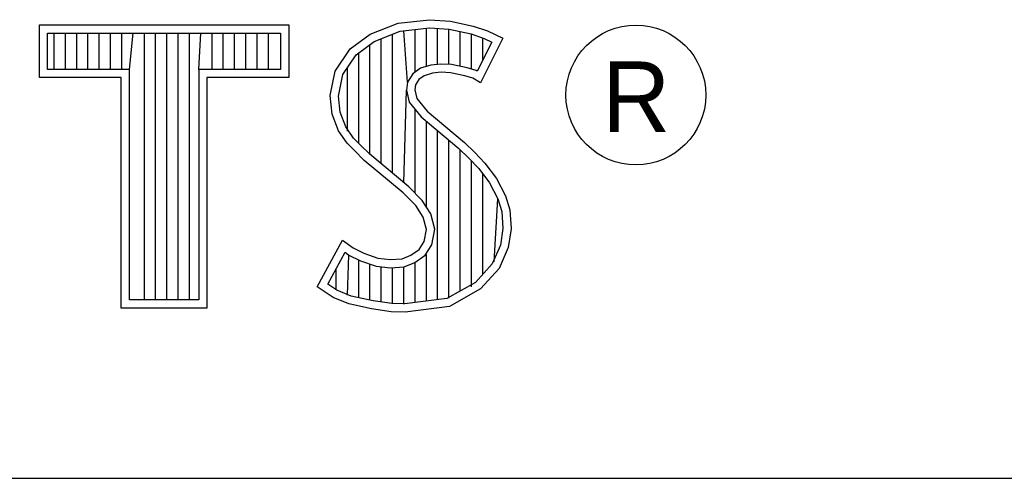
# Model space of a CAD drawing. Header units: inches. Extents: x 0 to 22, y 0 to 17.
# Tile 6 of 8: x 18.452 to 19.035, y 2.37 to 2.641. Entities that reach past the tile are written whole.
import ezdxf

# ---------------------------------------------------------------- set-up
doc = ezdxf.new("R2010")
doc.units = ezdxf.units.IN
doc.header["$LTSCALE"] = 1.21
doc.header["$MEASUREMENT"] = 0
doc.layers.get('0').update_dxf_attribs({"linetype": 'CONTINUOUS'})
doc.styles.get("Standard").update_dxf_attribs({"font": 'txt', "width": 0.8})

msp = doc.modelspace()

# ---------------------------------------------------------------- linework, layer by layer
at = {"color": 2, "linetype": 'CONTINUOUS'}
for p, q in [((18.67656, 2.63931), (18.695, 2.64132)), ((18.695, 2.64132), (18.70739, 2.64046)), ((18.70739, 2.64046), (18.72093, 2.63758)), ((18.46415, 2.63829), (18.61167, 2.63829)), ((18.46415, 2.60704), (18.46415, 2.63829)), ((18.61167, 2.63829), (18.61167, 2.60704)), ((18.65986, 2.63269), (18.67656, 2.63931)), ((18.66222, 2.6284), (18.67774, 2.63455)), ((18.67774, 2.63455), (18.6951, 2.63645)), ((18.68193, 2.60437), (18.6798, 2.63478)), ((18.68648, 2.61032), (18.68648, 2.63551)), ((18.69315, 2.61366), (18.69315, 2.63624)), ((18.6951, 2.63645), (18.70671, 2.63564)), ((18.69983, 2.61488), (18.69983, 2.63612)), ((18.7065, 2.61485), (18.7065, 2.63566)), ((18.70671, 2.63564), (18.71963, 2.63289)), ((18.71318, 2.61373), (18.71318, 2.63427)), ((18.72093, 2.63758), (18.72928, 2.6347)), ((18.72928, 2.6347), (18.7385, 2.63038)), ((18.469, 2.63343), (18.60682, 2.63343)), ((18.469, 2.61189), (18.469, 2.63343)), ((18.47286, 2.61189), (18.47286, 2.63343)), ((18.47954, 2.61189), (18.47954, 2.63343)), ((18.48621, 2.61189), (18.48621, 2.63343)), ((18.49289, 2.61189), (18.49289, 2.63343)), ((18.49957, 2.61189), (18.49957, 2.63343)), ((18.50624, 2.61189), (18.50624, 2.63343)), ((18.51292, 2.61189), (18.51292, 2.63343)), ((18.51738, 2.61189), (18.51959, 2.63343)), ((18.52627, 2.47561), (18.52627, 2.63343)), ((18.53294, 2.47561), (18.53294, 2.63343)), ((18.53962, 2.47561), (18.53962, 2.63343)), ((18.54629, 2.47561), (18.54629, 2.63343)), ((18.55297, 2.47561), (18.55297, 2.63343)), ((18.55844, 2.61189), (18.55964, 2.63343)), ((18.56632, 2.61189), (18.56632, 2.63343)), ((18.57299, 2.61189), (18.57299, 2.63343)), ((18.57967, 2.61189), (18.57967, 2.63343)), ((18.58635, 2.61189), (18.58635, 2.63343)), ((18.59302, 2.61189), (18.59302, 2.63343)), ((18.5997, 2.61189), (18.5997, 2.63343)), ((18.60682, 2.63343), (18.60682, 2.61189)), ((18.64805, 2.62405), (18.65986, 2.63269)), ((18.6516, 2.62063), (18.66222, 2.6284)), ((18.66645, 2.55603), (18.66645, 2.63008)), ((18.67313, 2.55044), (18.67313, 2.63272)), ((18.71963, 2.63289), (18.72746, 2.6302)), ((18.71985, 2.6121), (18.71985, 2.63282)), ((18.7385, 2.63038), (18.72525, 2.60389)), ((18.72653, 2.6173), (18.72653, 2.63052)), ((18.72746, 2.6302), (18.73193, 2.6281)), ((18.63911, 2.6108), (18.64805, 2.62405)), ((18.65978, 2.5616), (18.65978, 2.62661)), ((18.73193, 2.6281), (18.7233, 2.61084)), ((18.64368, 2.6089), (18.6516, 2.62063)), ((18.6531, 2.56827), (18.6531, 2.62173)), ((18.51738, 2.61189), (18.469, 2.61189)), ((18.51738, 2.47561), (18.51738, 2.61189)), ((18.60682, 2.61189), (18.55844, 2.61189)), ((18.55844, 2.61189), (18.55844, 2.47561)), ((18.64642, 2.57542), (18.64642, 2.61296)), ((18.68966, 2.61263), (18.68506, 2.60929)), ((18.69577, 2.61443), (18.68966, 2.61263)), ((18.70177, 2.6151), (18.69577, 2.61443)), ((18.708, 2.61477), (18.70177, 2.6151)), ((18.71723, 2.61292), (18.708, 2.61477)), ((18.72268, 2.61122), (18.71723, 2.61292)), ((18.7233, 2.61084), (18.72268, 2.61122)), ((18.51253, 2.60704), (18.46415, 2.60704)), ((18.51253, 2.47075), (18.51253, 2.60704)), ((18.61167, 2.60704), (18.56329, 2.60704)), ((18.56329, 2.60704), (18.56329, 2.47075)), ((18.63623, 2.59641), (18.63911, 2.6108)), ((18.64114, 2.59618), (18.64368, 2.6089)), ((18.68506, 2.60929), (18.68193, 2.60437)), ((18.68866, 2.60591), (18.68665, 2.60274)), ((18.69183, 2.60821), (18.68866, 2.60591)), ((18.69673, 2.60965), (18.69183, 2.60821)), ((18.70192, 2.61023), (18.69673, 2.60965)), ((18.70739, 2.60994), (18.70192, 2.61023)), ((18.71603, 2.60821), (18.70739, 2.60994)), ((18.72064, 2.60677), (18.71603, 2.60821)), ((18.72525, 2.60389), (18.72064, 2.60677)), ((18.6798, 2.54485), (18.68145, 2.59957)), ((18.68193, 2.60437), (18.68145, 2.59957)), ((18.68145, 2.59957), (18.68302, 2.59251)), ((18.68665, 2.60274), (18.68636, 2.59986)), ((18.68636, 2.59986), (18.68751, 2.59468)), ((18.63739, 2.58546), (18.63623, 2.59641)), ((18.64215, 2.58661), (18.64114, 2.59618)), ((18.68751, 2.59468), (18.69356, 2.58719)), ((18.68302, 2.59251), (18.69009, 2.58376)), ((18.68648, 2.53865), (18.68648, 2.58823)), ((18.64113, 2.57567), (18.63739, 2.58546)), ((18.64546, 2.57796), (18.64215, 2.58661)), ((18.69009, 2.58376), (18.71247, 2.56517)), ((18.69356, 2.58719), (18.71574, 2.56876)), ((18.65006, 2.57131), (18.64546, 2.57796)), ((18.69315, 2.53054), (18.69315, 2.58122)), ((18.64632, 2.56819), (18.64113, 2.57567)), ((18.65407, 2.5673), (18.65006, 2.57131)), ((18.69983, 2.4757), (18.69983, 2.57567)), ((18.7065, 2.47658), (18.7065, 2.57013)), ((18.65064, 2.56387), (18.64632, 2.56819)), ((18.65968, 2.56169), (18.65407, 2.5673)), ((18.71247, 2.56517), (18.71832, 2.55932)), ((18.71318, 2.48087), (18.71318, 2.56446)), ((18.71574, 2.56876), (18.72179, 2.56272)), ((18.6564, 2.55811), (18.65064, 2.56387)), ((18.68273, 2.5424), (18.65968, 2.56169)), ((18.71832, 2.55932), (18.72416, 2.55321)), ((18.72179, 2.56272), (18.72784, 2.55638)), ((18.67945, 2.53882), (18.6564, 2.55811)), ((18.71985, 2.48336), (18.71985, 2.55772)), ((18.72416, 2.55321), (18.73063, 2.54486)), ((18.72784, 2.55638), (18.73476, 2.54745)), ((18.72653, 2.49074), (18.72653, 2.55015)), ((18.73476, 2.54745), (18.73994, 2.53709)), ((18.69076, 2.53437), (18.68273, 2.5424)), ((18.73063, 2.54486), (18.73542, 2.53527)), ((18.68694, 2.53133), (18.67945, 2.53882)), ((18.7332, 2.49811), (18.73542, 2.53527)), ((18.73542, 2.53527), (18.73774, 2.52782)), ((18.73994, 2.53709), (18.74253, 2.52874)), ((18.69126, 2.52442), (18.68694, 2.53133)), ((18.69574, 2.5264), (18.69076, 2.53437)), ((18.69327, 2.51722), (18.69126, 2.52442)), ((18.69826, 2.51741), (18.69574, 2.5264)), ((18.73774, 2.52782), (18.73851, 2.5177)), ((18.74253, 2.52874), (18.7434, 2.51751)), ((18.73851, 2.5177), (18.73697, 2.50795)), ((18.69183, 2.51002), (18.69327, 2.51722)), ((18.69642, 2.5082), (18.69826, 2.51741)), ((18.7434, 2.51751), (18.74167, 2.50657)), ((18.62846, 2.48324), (18.64344, 2.51089)), ((18.64344, 2.51089), (18.64977, 2.50628)), ((18.64977, 2.50628), (18.65611, 2.50311)), ((18.68895, 2.50541), (18.69183, 2.51002)), ((18.69255, 2.50201), (18.69642, 2.5082)), ((18.73697, 2.50795), (18.73207, 2.49686)), ((18.74167, 2.50657), (18.7362, 2.49418)), ((18.63483, 2.48483), (18.64506, 2.5037)), ((18.64506, 2.5037), (18.64724, 2.50211)), ((18.64642, 2.47829), (18.64724, 2.50211)), ((18.64724, 2.50211), (18.65423, 2.49862)), ((18.65611, 2.50311), (18.66447, 2.50023)), ((18.66447, 2.50023), (18.67195, 2.49937)), ((18.67887, 2.49994), (18.68406, 2.50196)), ((18.68406, 2.50196), (18.68895, 2.50541)), ((18.68637, 2.49765), (18.69255, 2.50201)), ((18.69315, 2.47482), (18.69315, 2.50243)), ((18.6531, 2.47687), (18.6531, 2.49901)), ((18.65423, 2.49862), (18.66338, 2.49547)), ((18.65978, 2.47534), (18.65978, 2.49671)), ((18.66338, 2.49547), (18.67188, 2.49449)), ((18.66645, 2.47433), (18.66645, 2.49512)), ((18.67188, 2.49449), (18.67997, 2.49516)), ((18.67195, 2.49937), (18.67887, 2.49994)), ((18.67313, 2.47333), (18.67313, 2.49434)), ((18.6798, 2.47306), (18.6798, 2.4951)), ((18.67997, 2.49516), (18.68637, 2.49765)), ((18.68648, 2.47394), (18.68648, 2.49769)), ((18.73207, 2.49686), (18.72218, 2.48593)), ((18.63975, 2.48142), (18.63975, 2.49389)), ((18.7362, 2.49418), (18.72525, 2.48209)), ((18.63796, 2.47691), (18.62846, 2.48324)), ((18.64025, 2.48122), (18.63483, 2.48483)), ((18.72218, 2.48593), (18.70525, 2.47641)), ((18.64718, 2.47316), (18.63796, 2.47691)), ((18.64861, 2.47782), (18.64025, 2.48122)), ((18.66159, 2.47506), (18.64861, 2.47782)), ((18.72525, 2.48209), (18.70681, 2.47172)), ((18.55844, 2.47561), (18.51738, 2.47561)), ((18.66072, 2.47028), (18.64718, 2.47316)), ((18.67269, 2.4734), (18.66159, 2.47506)), ((18.68036, 2.47313), (18.67269, 2.4734)), ((18.70525, 2.47641), (18.68036, 2.47313)), ((18.70681, 2.47172), (18.6806, 2.46827)), ((18.56329, 2.47075), (18.51253, 2.47075)), ((18.67224, 2.46856), (18.66072, 2.47028)), ((18.6806, 2.46827), (18.67224, 2.46856)), ((16.7288, 2.37), (21.5, 2.37))]:
    msp.add_line(p, q, dxfattribs=at)
msp.add_circle((18.81716, 2.59676), 0.04138, dxfattribs=at)

# ---------------------------------------------------------------- texts
msp.add_text('R', height=0.04175, dxfattribs=at).set_placement((18.7972, 2.57486))

doc.saveas('drawing.dxf')
